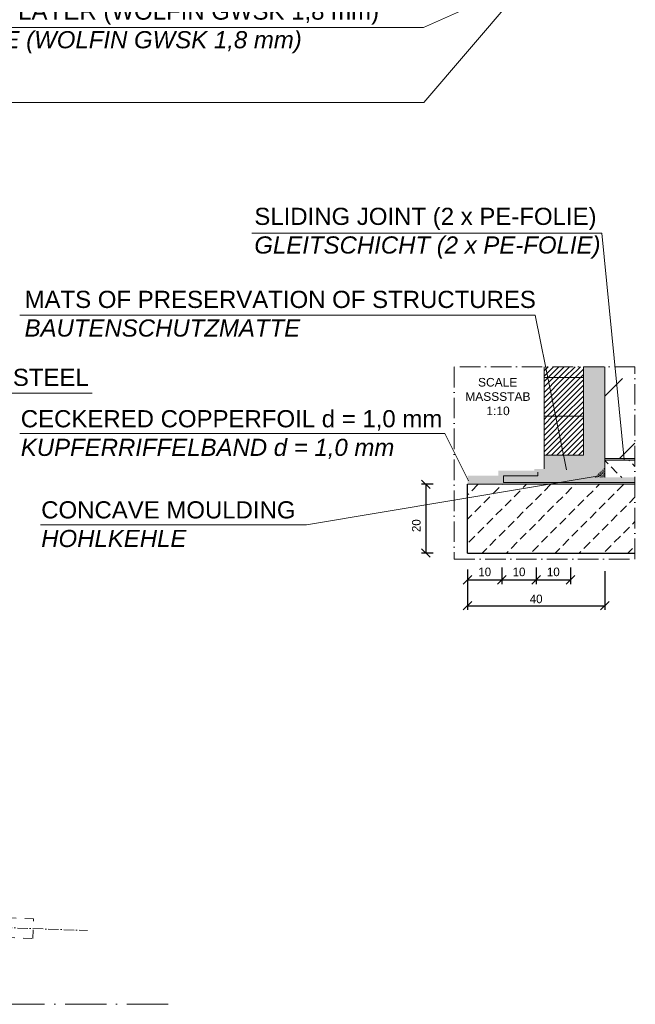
# Model space of a CAD drawing. Header units: millimetres. Extents: x -14064 to 10606674, y -83552 to 74051.
# Tile 12 of 256: x 4412 to 8000, y -28361 to -22627. Entities that reach past the tile are written whole.
import ezdxf

# ---------------------------------------------------------------- set-up
doc = ezdxf.new("R2010")
doc.units = ezdxf.units.MM
doc.linetypes.add('ACAD_ISO10W100', pattern=[18, 12, -3, 0, -3])
doc.linetypes.add('JIS_02_1.0', pattern=[2, 1, -1])
doc.layers.add('Bemaßung', color=7, linetype='Continuous', lineweight=9)
doc.layers.add('Beschriftung', color=7, linetype='Continuous', lineweight=9)
doc.styles.add('LBB3.5M1000', font='isocp.shx', dxfattribs={"height": 3.5})
doc.dimstyles.new('DIN', dxfattribs={"dimtxt": 2.5, "dimasz": 2.5, "dimexe": 1.25, "dimexo": 0.625, "dimtad": 1, "dimtih": 1, "dimdec": 4, "dimdsep": 46, "dimlunit": 6, "dimtxsty": 'Standard', "dimcen": 2.5, "dimadec": 0, "dimazin": 0, "dimtfac": 1, "dimtdec": 4, "dimtmove": 0, "dimatfit": 3, "dimfxl": 0, "dimtvp": 1, "dimtolj": 1, "dimtzin": 0, "dimarcsym": 0})
pattern_1 = [(45, (-84081.94, 22019.64), (-224.5064, 224.5064), []), (45, (-83857.43, 22019.64), (-224.5064, 224.5064), [158.75, -79.375])]
pattern_2 = [(45, (-84081.936, 22703.04), (-15.715448, 15.715448), [])]

# ---------------------------------------------------------------- blocks, each defined once
blk = doc.blocks.new('_Oblique')
at = {"color": 0, "linetype": 'ByBlock', "lineweight": -2}
blk.add_line((-0.5, -0.5), (0.5, 0.5), dxfattribs=at)
blk = doc.blocks.new('*D121')
at = {"layer": 'Bemaßung', "color": 0, "lineweight": -2, "transparency": 16777216}
for p, q in [((7022.4, -25827.9), (7022.4, -25914.2)), ((7222.4, -25817.9), (7222.4, -25914.2)), ((7022.4, -25889.2), (7222.4, -25889.2))]:
    blk.add_line(p, q, dxfattribs=at)
at = {"layer": 'DEFPOINTS', "color": 0, "transparency": 16777216}
for p in [(7022.4, -25527.9), (7222.4, -25517.9), (7222.4, -25889.2)]:
    blk.add_point(p, dxfattribs=at)
at = {"layer": 'Bemaßung', "color": 0, "lineweight": -2, "transparency": 16777216, "xscale": 50, "yscale": 50, "zscale": 50, "rotation": 180}
blk.add_blockref('_Oblique', (7022.4, -25889.2), dxfattribs=at)
at = {"layer": 'Bemaßung', "color": 0, "lineweight": -2, "transparency": 16777216, "xscale": 50, "yscale": 50, "zscale": 50}
blk.add_blockref('_Oblique', (7222.4, -25889.2), dxfattribs=at)
at = {"layer": 'Bemaßung', "color": 0, "transparency": 16777216, "insert": (7122.4, -25842.8), "char_height": 50, "attachment_point": 5}
blk.add_mtext('\\A1;10', dxfattribs=at)
blk = doc.blocks.new('*D122')
at = {"layer": 'Bemaßung', "color": 0, "lineweight": -2, "transparency": 16777216}
for p, q in [((7222.4, -25817.9), (7222.4, -25914.2)), ((7422.4, -25817.9), (7422.4, -25914.2)), ((7222.4, -25889.2), (7422.4, -25889.2))]:
    blk.add_line(p, q, dxfattribs=at)
at = {"layer": 'DEFPOINTS', "color": 0, "transparency": 16777216}
for p in [(7222.4, -25517.9), (7422.4, -25517.9), (7422.4, -25889.2)]:
    blk.add_point(p, dxfattribs=at)
at = {"layer": 'Bemaßung', "color": 0, "lineweight": -2, "transparency": 16777216, "xscale": 50, "yscale": 50, "zscale": 50, "rotation": 180}
blk.add_blockref('_Oblique', (7222.4, -25889.2), dxfattribs=at)
at = {"layer": 'Bemaßung', "color": 0, "lineweight": -2, "transparency": 16777216, "xscale": 50, "yscale": 50, "zscale": 50}
blk.add_blockref('_Oblique', (7422.4, -25889.2), dxfattribs=at)
at = {"layer": 'Bemaßung', "color": 0, "transparency": 16777216, "insert": (7322.4, -25842.8), "char_height": 50, "attachment_point": 5}
blk.add_mtext('\\A1;10', dxfattribs=at)
blk = doc.blocks.new('*D123')
at = {"layer": 'Bemaßung', "color": 0, "lineweight": -2, "transparency": 16777216}
for p, q in [((7422.4, -25817.9), (7422.4, -25914.2)), ((7622.4, -25817.9), (7622.4, -25914.2)), ((7422.4, -25889.2), (7622.4, -25889.2))]:
    blk.add_line(p, q, dxfattribs=at)
at = {"layer": 'DEFPOINTS', "color": 0, "transparency": 16777216}
for p in [(7422.4, -25517.9), (7622.4, -25517.9), (7622.4, -25889.2)]:
    blk.add_point(p, dxfattribs=at)
at = {"layer": 'Bemaßung', "color": 0, "lineweight": -2, "transparency": 16777216, "xscale": 50, "yscale": 50, "zscale": 50, "rotation": 180}
blk.add_blockref('_Oblique', (7422.4, -25889.2), dxfattribs=at)
at = {"layer": 'Bemaßung', "color": 0, "lineweight": -2, "transparency": 16777216, "xscale": 50, "yscale": 50, "zscale": 50}
blk.add_blockref('_Oblique', (7622.4, -25889.2), dxfattribs=at)
at = {"layer": 'Bemaßung', "color": 0, "transparency": 16777216, "insert": (7522.4, -25842.8), "char_height": 50, "attachment_point": 5}
blk.add_mtext('\\A1;10', dxfattribs=at)
blk = doc.blocks.new('*D126')
at = {"layer": 'Bemaßung', "color": 0, "lineweight": -2, "transparency": 16777216}
for p, q in [((7822.4, -25837.9), (7822.4, -26064.3)), ((7022.4, -25877.9), (7022.4, -26064.3)), ((7022.4, -26039.3), (7822.4, -26039.3))]:
    blk.add_line(p, q, dxfattribs=at)
at = {"layer": 'DEFPOINTS', "color": 0, "transparency": 16777216}
for p in [(7822.4, -25537.9), (7022.4, -25577.9), (7822.4, -26039.3)]:
    blk.add_point(p, dxfattribs=at)
at = {"layer": 'Bemaßung', "color": 0, "lineweight": -2, "transparency": 16777216, "xscale": 50, "yscale": 50, "zscale": 50, "rotation": 180}
blk.add_blockref('_Oblique', (7022.4, -26039.3), dxfattribs=at)
at = {"layer": 'Bemaßung', "color": 0, "lineweight": -2, "transparency": 16777216, "xscale": 50, "yscale": 50, "zscale": 50}
blk.add_blockref('_Oblique', (7822.4, -26039.3), dxfattribs=at)
at = {"layer": 'Bemaßung', "color": 0, "transparency": 16777216, "insert": (7422.4, -26000.4), "char_height": 50, "attachment_point": 5}
blk.add_mtext('\\A1;40', dxfattribs=at)
blk = doc.blocks.new('*D190')
at = {"layer": 'Bemaßung', "color": 0, "lineweight": -2, "transparency": 16777216}
for p, q in [((6822.4, -25332.6), (6753.8, -25332.6)), ((6778.8, -25332.6), (6778.8, -25732.6)), ((6822.4, -25732.6), (6753.8, -25732.6))]:
    blk.add_line(p, q, dxfattribs=at)
at = {"layer": 'DEFPOINTS', "color": 0, "transparency": 16777216}
for p in [(7022.4, -25332.6), (6778.8, -25732.6), (7022.4, -25732.6)]:
    blk.add_point(p, dxfattribs=at)
at = {"layer": 'Bemaßung', "color": 0, "lineweight": -2, "transparency": 16777216, "xscale": 50, "yscale": 50, "zscale": 50}
for p, rotation in [((6778.8, -25332.6), 90), ((6778.8, -25732.6), 270)]:
    blk.add_blockref('_Oblique', p, dxfattribs=dict(at, rotation=rotation))
at = {"layer": 'Bemaßung', "color": 0, "transparency": 16777216, "insert": (6723.9, -25573.4), "char_height": 50, "attachment_point": 5, "rotation": 90}
blk.add_mtext('\\A1;20', dxfattribs=at)

msp = doc.modelspace()

# ---------------------------------------------------------------- hatches: boundary and pattern name
h = msp.add_hatch()
h.set_pattern_fill('ANSI33', color=256, scale=100)
h.set_pattern_definition([(45, (-175047.9, 71147), (-449.0128, 449.0128), []), (45, (-174598.9, 71147), (-449.0128, 449.0128), [317.5, -158.75])])
h.paths.add_polyline_path([(8072.38556, -5809.59155), (8072.38556, -5802.55174), (8062.38556, -5802.55174), (8022.38556, -5809.59155)])
h.paths.add_polyline_path([(8062.38556, -6130.76676), (8072.38556, -6130.76676), (8072.38556, -6123.72695), (8062.38556, -6123.72695)])
h.paths.add_polyline_path([(8072.38556, -20670.33646), (8072.38556, -20663.29665), (8062.38556, -20663.29665), (8022.38556, -20670.33646)])
h.paths.add_polyline_path([(8072.38556, -21005.59129), (8062.38556, -21005.59129), (8062.38556, -21012.6311), (8072.38556, -21012.6311)])
h.paths.add_polyline_path([(11772.38556, -20956.31262), (11772.38556, -20963.35243), (11782.38556, -20963.35243), (11822.38556, -20956.31262)])
h.paths.add_polyline_path([(11772.38556, -20621.05779), (11782.38556, -20621.05779), (11782.38556, -20614.01798), (11772.38556, -20614.01798)])
h.paths.add_polyline_path([(11772.38556, -6095.56771), (11772.38556, -6102.60752), (11782.38556, -6102.60752), (11822.38556, -6095.56771)])
h.paths.add_polyline_path([(11782.38556, -5774.3925), (11772.38556, -5774.3925), (11772.38556, -5781.43231), (11782.38556, -5781.43231)])
h.paths.add_polyline_path([(7998.31267, -24647.85571), (7822.38556, -24647.85571), (7822.38556, -25182.57963), (7998.31267, -25182.57963)])
h = msp.add_hatch()
h.set_pattern_fill('ANSI33', color=256, scale=50)
h.set_pattern_definition(pattern_1)
h.paths.add_polyline_path([(3725.37918, -24426.53793), (3725.37918, -24166.7779), (1824.57682, -24071.73778), (1824.57682, -24121.73778), (1648.92935, -24121.73778, -1), (1628.22429, -24121.73778), (1453.57682, -24121.73778), (1413.57682, -24121.73778), (1298.92935, -24121.73778, -1), (1278.22429, -24121.73778), (1163.57682, -24121.73778), (1163.57682, -25548.78016), (2225.16689, -25528.30207), (2341.90181, -24802.306), (3725.37918, -24802.306)])
h.paths.add_polyline_path([(1638.57682, -24210.83135), (1633.57682, -24210.83135), (1638.57682, -24212.5913)], flags=16)
h.paths.add_polyline_path([(1313.57682, -24193.23182), (1288.57682, -24193.23182), (1288.57682, -24196.75173), (1293.57682, -24196.75173)], flags=16)
h.paths.add_polyline_path([(3725.37918, -25613.68422), (1163.57682, -25663.10143), (1163.57682, -25811.36532), (1278.22429, -25811.36532, -1), (1298.92935, -25811.36532), (1413.57682, -25811.36532), (1413.57682, -25946.53037), (1735.51856, -25946.53037), (3725.37918, -25908.14592)])
h.paths.add_polyline_path([(1288.57682, -25739.87128), (1288.57682, -25736.35138), (1283.57682, -25736.35138), (1263.57682, -25739.87128)], flags=16)
h.paths.add_polyline_path([(1735.51856, -25946.53037), (1413.57682, -25946.53037), (1413.57682, -25811.36532), (1298.92935, -25811.36532, -1), (1278.22429, -25811.36532), (1163.57682, -25811.36532), (363.57682, -25811.36532), (363.57682, -26011.36532), (-136.42318, -26011.36532), (-136.42318, -25811.36532), (-251.07065, -25811.36532, -1), (-271.77571, -25811.36532), (-386.42318, -25811.36532), (-386.42318, -26023.00336), (-336.60302, -26023.00336), (-336.60302, -26311.36532), (1370.6836, -26311.36532)])
h.paths.add_polyline_path([(1288.57682, -25907.4987), (1283.57682, -25907.4987), (1288.57682, -25909.25865)], flags=16)
h.paths.add_polyline_path([(-236.42318, -25882.85937), (-261.42318, -25882.85937), (-261.42318, -25886.37927), (-256.42318, -25886.37927)], flags=16)
h.paths.add_polyline_path([(363.57682, -25811.36532), (-136.42318, -25811.36532), (-136.42318, -26011.36532), (363.57682, -26011.36532)], flags=17)
h.paths.add_polyline_path([(1553.57819, -24480.19121), (1753.57819, -24480.19121), (1753.57819, -24330.19121), (1553.57819, -24330.19121)], flags=24)
h.paths.add_polyline_path([(2341.61019, -25156.269), (4834.37963, -25156.269), (4834.37963, -24443.10393), (2341.61019, -24443.10393)], flags=9)
h = msp.add_hatch()
h.set_pattern_fill('ANSI33', color=256, scale=50)
h.set_pattern_definition(pattern_1)
h.paths.add_polyline_path([(3725.37918, -24802.306), (2341.90181, -24802.306), (2225.16689, -25528.30207), (3725.37918, -25499.36295), (3725.37918, -25186.68117)])
h.paths.add_polyline_path([(2503.92772, -25536.16255), (2972.91974, -25521.03226), (2966.27508, -25315.06847), (2497.28306, -25330.19877)], flags=9)
h.paths.add_polyline_path([(2341.61019, -25156.269), (4834.37963, -25156.269), (4834.37963, -24443.10393), (2341.61019, -24443.10393)], flags=9)
h = msp.add_hatch(color=253)
h.dxf.hatch_style = 1
h.paths.add_polyline_path([(7822.38556, -24647.85571), (7818.24356, -24647.85571), (7818.24356, -25230.86377), (7756.5277, -25292.57963), (7762.38556, -25292.57963), (7822.38556, -25232.57963)])
h.paths.add_polyline_path([(7778.24356, -25214.29522), (7778.24356, -25200.15309), (7735.81702, -25242.57963), (7412.38556, -25242.57963), (7412.38556, -25252.57963), (7202.38556, -25252.57963), (7202.38556, -25282.57963), (7022.38556, -25282.57963), (7022.38556, -25292.57963), (7212.38556, -25292.57963), (7212.38556, -25262.57963), (7422.38556, -25262.57963), (7422.38556, -25252.57963), (7739.95916, -25252.57963)])
h = msp.add_hatch(color=254)
h.dxf.hatch_style = 1
h.paths.add_polyline_path([(7818.24356, -25230.86377), (7818.24356, -24647.85571), (7808.24356, -24647.85571), (7808.24356, -25226.72163), (7752.38556, -25282.57963), (7452.38556, -25282.57963), (7452.38556, -25302.57963), (7998.31267, -25302.57963), (7998.31267, -25292.57963), (7756.5277, -25292.57963)], flags=17)
h.paths.add_polyline_path([(7232.38556, -25282.57963), (7432.38556, -25282.57963), (7432.38556, -25262.57963), (7744.10129, -25262.57963), (7788.24356, -25218.43736), (7788.24356, -24647.85571), (7778.24356, -24647.85571), (7778.24356, -25214.29522), (7739.95916, -25252.57963), (7422.38556, -25252.57963), (7422.38556, -25262.57963), (7422.38556, -25272.57963), (7222.38556, -25272.57963), (7222.38556, -25302.57963), (7032.38556, -25302.57963), (7032.38556, -25322.57963), (7222.38556, -25322.57963), (7222.38556, -25332.57963), (7998.31267, -25332.57963), (7998.31267, -25322.57963), (7232.38556, -25322.57963)])
h = msp.add_hatch(color=250)
h.dxf.hatch_style = 1
h.paths.add_polyline_path([(7808.24356, -25226.72163), (7808.24356, -24647.85571), (7788.24356, -24647.85571), (7788.24356, -25218.43736), (7744.10129, -25262.57963), (7432.38556, -25262.57963), (7432.38556, -25282.57963), (7232.38556, -25282.57963), (7232.38556, -25322.57963), (7998.31267, -25322.57963), (7998.31267, -25302.57963), (7452.38556, -25302.57963), (7452.38556, -25282.57963), (7752.38556, -25282.57963)])
at = {"lineweight": 5}
h = msp.add_hatch(dxfattribs=at)
h.set_pattern_fill('ANSI31', color=256, scale=7, style=0)
h.set_pattern_definition(pattern_2)
h.paths.add_polyline_path([(7698.24356, -24647.85571), (7468.24356, -24647.85571), (7468.24356, -24710.57963), (7698.24356, -24710.57963)])
h = msp.add_hatch(dxfattribs=at)
h.set_pattern_fill('ANSI31', color=256, scale=7, style=0)
h.set_pattern_definition(pattern_2)
h.paths.add_polyline_path([(7698.24356, -24710.57963), (7468.24356, -24710.57963), (7468.24356, -24936.57963), (7698.24356, -24936.57963)])
h = msp.add_hatch(dxfattribs=at)
h.set_pattern_fill('ANSI31', color=256, scale=7, style=0)
h.set_pattern_definition(pattern_2)
h.paths.add_polyline_path([(7698.24356, -24936.57963), (7468.24356, -24936.57963), (7468.24356, -25162.57963), (7698.24356, -25162.57963)])
h = msp.add_hatch(color=254)
h.dxf.hatch_style = 1
h.paths.add_polyline_path([(7998.31267, -25182.57963), (7822.38556, -25182.57963), (7822.38556, -25192.57963), (7998.31267, -25192.57963)])
at = {"lineweight": 9}
h = msp.add_hatch(dxfattribs=at)
h.set_pattern_fill('BETON_UNBEWEHRT', color=256, scale=400, angle=90, pattern_type=2)
h.set_pattern_definition([(135, (-160148.64, 71217.69), (-70.71068, -70.71068), [50, -25])])
h.paths.add_polyline_path([(7998.31267, -25292.57963), (7998.31267, -25192.57963), (7822.38556, -25192.57963), (7822.38556, -25292.57963)])
h = msp.add_hatch(color=250)
h.dxf.hatch_style = 1
h.paths.add_polyline_path([(7222.38556, -25272.57963), (7422.38556, -25272.57963), (7422.38556, -25262.57963), (7212.38556, -25262.57963), (7212.38556, -25292.57963), (7022.38556, -25292.57963), (7022.38556, -25332.57963), (7222.38556, -25332.57963), (7222.38556, -25322.57963), (7032.38556, -25322.57963), (7032.38556, -25302.57963), (7222.38556, -25302.57963)])
h = msp.add_hatch(dxfattribs=at)
h.set_pattern_fill('AR-SAND', color=256, scale=0.1, angle=2.862405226, style=0)
h.set_pattern_definition([(40.362405, (-13492.5435, -38856.0292), (-0.4042048, 4.880036), [0, -3.8608, 0, -4.318, 0, -4.1275]), (10.362405, (-13492.5435, -38856.029), (4.131659, 7.3837887), [0, -2.0828, 0, -3.4798, 0, -1.3335]), (330.362405, (-13495.6638, -38856.1852), (7.8993371, 0.40935666), [0, -1.27, 0, -4.572, 0, -5.969]), (320.362405, (-13495.664, -38856.185), (7.5147123, 2.6078137), [0, -0.635, 0, -2.9972, 0, -3.429])])
h.paths.add_polyline_path([(7822.38556, -25232.57963), (7762.38556, -25292.57963), (7822.38556, -25292.57963)])
h = msp.add_hatch(dxfattribs=at)
h.set_pattern_fill('BETON_UNBEWEHRT', color=256, scale=400, pattern_type=2)
h.set_pattern_definition([(45, (-160077.93, 71114.98), (-70.71068, 70.71068), [50, -25])])
h.paths.add_polyline_path([(7998.31267, -25732.57963), (7998.31267, -25332.57963), (7022.38556, -25332.57963), (7022.38556, -25732.57963)])
at = {"layer": 'Bemaßung', "lineweight": 5}
h = msp.add_hatch(dxfattribs=at)
h.set_pattern_fill('AR-SAND', color=256, scale=0.25)
h.set_pattern_definition([(37.5, (-84081.936, 22703.039), (-0.4000078, 12.2353309), [0, -9.652, 0, -10.795, 0, -10.31875]), (7.5, (-84081.936, 22703.039), (11.238082, 17.9206275), [0, -5.207, 0, -8.6995, 0, -3.33375]), (327.5, (-84089.746, 22703.039), (19.7748093, 0.0359296), [0, -3.175, 0, -11.43, 0, -14.9225]), (317.5, (-84089.746, 22703.039), (19.0889113, 5.573233), [0, -1.5875, 0, -7.493, 0, -8.5725])])
h.paths.add_polyline_path([(7778.24356, -25200.15309), (7778.24356, -24647.85571), (7698.24356, -24647.85571), (7698.24356, -25162.57963), (7468.24356, -25162.57963), (7468.24356, -25242.57963), (7735.81702, -25242.57963)])

# ---------------------------------------------------------------- linework, layer by layer
at = {"lineweight": 9}
for p, q in [((6765.01718, -22671.655, -475.00001), (7337.84325, -22417.68567)), ((6766.84811, -23108.41143, -475.00001), (7346.40782, -22431.92265)), ((7806.01768, -23869.2213), (7936.11509, -25187.12479)), ((4413.20388, -24347.27522), (7416.66848, -24347.27522)), ((7598.61929, -25248.13303), (7416.66848, -24347.27522)), ((7698.24356, -24647.85571), (7698.24356, -25162.57963)), ((4833.87325, -24802.306), (2341.90181, -24802.306)), ((4413.20388, -25037.15468), (6890.76045, -25037.15468)), ((6890.76045, -25037.15468), (7027.75618, -25313.18172)), ((7468.24356, -25162.57963), (7468.24356, -25242.57963)), ((6083.66182, -25567.81699, -475.00001), (7800.99326, -25280.68022)), ((7232.38556, -25322.57963), (7232.38556, -25282.57963)), ((7232.38556, -25282.57963), (7432.38556, -25282.57963)), ((7432.38556, -25282.57963), (7432.38556, -25262.57963)), ((7022.38556, -25332.57963), (7998.31267, -25332.57963)), ((7232.38556, -25322.57963), (7998.31267, -25322.57963))]:
    msp.add_line(p, q, dxfattribs=at)
at = {"lineweight": 15}
for p, q in [((7822.38556, -24647.85571), (7822.38556, -25292.57963)), ((7822.38556, -25182.57963), (7998.31267, -25182.57963)), ((7822.38556, -25192.57963), (7998.31267, -25192.57963))]:
    msp.add_line(p, q, dxfattribs=at)
for q in [(7022.38556, -25332.57963), (7998.31267, -25732.57963)]:
    msp.add_line((7022.38556, -25732.57963), q)
at = {"linetype": 'ACAD_ISO10W100', "lineweight": 18, "ltscale": 5}
msp.add_line((2237.76618, -27838.91376), (4807.34451, -27931.13354), dxfattribs=at)
at = {"linetype": 'ACAD_ISO10W100', "lineweight": 18, "ltscale": 20}
msp.add_line((5277.08972, -28360.76993), (3787.93253, -28360.76993), dxfattribs=at)
at = {"lineweight": 9, "elevation": -475.00001}
for points in [[(3467.67678, -22671.655), (6765.01718, -22671.655)], [(3467.67678, -23108.41143), (6766.84811, -23108.41143)], [(4532.69454, -25567.81699), (6083.66182, -25567.81699)]]:
    msp.add_lwpolyline(points, dxfattribs=at)
at = {"lineweight": 9}
for points in [[(5765.39558, -23869.2213), (7806.01768, -23869.2213)], [(7468.24356, -24647.85571), (7468.24356, -24710.57963), (7698.24356, -24710.57963), (7698.24356, -24647.85571)], [(7698.24356, -24710.57963), (7468.24356, -24710.57963), (7468.24356, -24936.57963), (7698.24356, -24936.57963), (7698.24356, -24710.57963)], [(7698.24356, -24936.57963), (7468.24356, -24936.57963), (7468.24356, -25162.57963), (7698.24356, -25162.57963), (7698.24356, -24936.57963)]]:
    msp.add_lwpolyline(points, dxfattribs=at)
at = {"linetype": 'ACAD_ISO10W100', "lineweight": 18, "ltscale": 10}
msp.add_lwpolyline([(6945.08726, -25769.0134), (7998.31267, -25769.0134), (7998.31267, -24647.85571), (6945.08726, -24647.85571)], close=True, dxfattribs=at)
at = {"linetype": 'JIS_02_1.0', "lineweight": 18, "ltscale": 50}
msp.add_lwpolyline([(2234.29519, -27895.97598), (4488.14008, -27976.86438), (4492.23956, -27862.63792), (2237.80513, -27781.72836)], dxfattribs=at)

# ---------------------------------------------------------------- texts
at = {"insert": (6990.96254, -24713.06932), "char_height": 50, "attachment_point": 1, "style": 'LBB3.5M1000'}
msp.add_mtext_dynamic_manual_height_columns('\\pi92.665;{\\fArial|b0|i0|c0|p34;SCALE\\P\\pi18.006;MASSSTAB\\P\\pi141.25;1:10}', width=407.4997136, gutter_width=17.5, heights=[0], dxfattribs=at)
at = {"layer": 'Beschriftung', "char_height": 100, "attachment_point": 1, "style": 'LBB3.5M1000'}
for s, insert, width in [('{\\fArial|b0|i0|c0|p34;PROTECTIVE LAYER (WOLFIN GWSK 1,8 mm)\\P\\fArial|b0|i1|c0|p34;SCHUTZLAGE (WOLFIN GWSK 1,8 mm)}', (3471.90539, -22526.55853, -475.00001), 3120.7263023), ('{\\fArial|b0|i0|c0|p34;SLIDING JOINT (2 x PE-FOLIE)\\P\\fArial|b0|i1|c0|p34;GLEITSCHICHT (2 x PE-FOLIE)}', (5779.60248, -23721.97681), 2012.0748098), ('{\\fArial|b0|i0|c0|p34;MATS OF PRESERVATION OF STRUCTURES\\P\\fArial|b0|i1|c0|p34;BAUTENSCHUTZMATTE}', (4440.44063, -24205.60069, -475.00001), 2976.2278532), ('{\\fArial|b0|i0|c0|p34;LEAKAGE CONTROL PIPE\\P%%C114,3x3,6 PN 16 STAINLESS STEEL\\P\\fArial|b0|i1|c0|p34;LECKKONTROLLROHR\\PNICHTROSTENDER STAHL}', (2376.84211, -24492.79697, -475.00001), 3120.7263023), ('{\\fArial|b0|i0|c0|p34;\\C256;CECKERED COPPERFOIL d = 1,0 mm\\P\\fArial|b0|i1|c0|p34;KUPFERRIFFELBAND d = 1,0 mm}', (4418.387, -24900.5418, -475.00001), 2453.1259384), ('{\\fArial|b0|i0|c0|p34;CONCAVE MOULDING\\P\\fArial|b0|i1|c0|p34;HOHLKEHLE}', (4537.43921, -25431.22225, -475.00001), 1491.6948631)]:
    msp.add_mtext(s, dxfattribs=dict(at, insert=insert, width=width))

# ---------------------------------------------------------------- dimensions: what is measured, and where the dimension line sits
at = {"layer": 'Bemaßung'}
dim = msp.add_linear_dim(base=(6778.75746, -25732.57963), p1=(7022.38556, -25332.57963), p2=(7022.38556, -25732.57963), angle=90, text='20', dimstyle='DIN', override={"dimscale": 100, "dimtxt": 0.5, "dimasz": 0.5, "dimexe": 0.25, "dimexo": 2, "dimgap": 0, "dimtih": 0, "dimdec": 2, "dimblk1": 'Oblique', "dimblk2": 'Oblique', "dimsah": 1, "dimtmove": 2}, dxfattribs=at)
dim.commit()
dim.dimension.update_dxf_attribs({"geometry": '*D190', "text_midpoint": (6723.86811, -25573.43098), "dimtype": 160})
for base, p1, p2, text, picture, middle in [((7222.38556, -25889.16752), (7022.38556, -25527.88498), (7222.38556, -25517.88498), '10', '*D121', (7122.38556, -25842.76726)), ((7822.38556, -26039.25131), (7022.38556, -25577.88498), (7822.38556, -25537.88498), '40', '*D126', (7422.38556, -26000.41204)), ((7422.38556, -25889.16752), (7222.38556, -25517.88498), (7422.38556, -25517.88498), '10', '*D122', (7322.38556, -25842.76726)), ((7622.38556, -25889.16752), (7422.38556, -25517.88498), (7622.38556, -25517.88498), '10', '*D123', (7522.38556, -25842.76726))]:
    dim = msp.add_linear_dim(base=base, p1=p1, p2=p2, text=text, dimstyle='DIN', override={"dimscale": 100, "dimtxt": 0.5, "dimasz": 0.5, "dimexe": 0.25, "dimexo": 3, "dimgap": 0, "dimtih": 0, "dimdec": 2, "dimblk1": 'Oblique', "dimblk2": 'Oblique', "dimsah": 1, "dimtmove": 2}, dxfattribs=at)
    dim.commit()
    dim.dimension.update_dxf_attribs({"geometry": picture, "text_midpoint": middle, "dimtype": 160})

doc.saveas('drawing.dxf')
